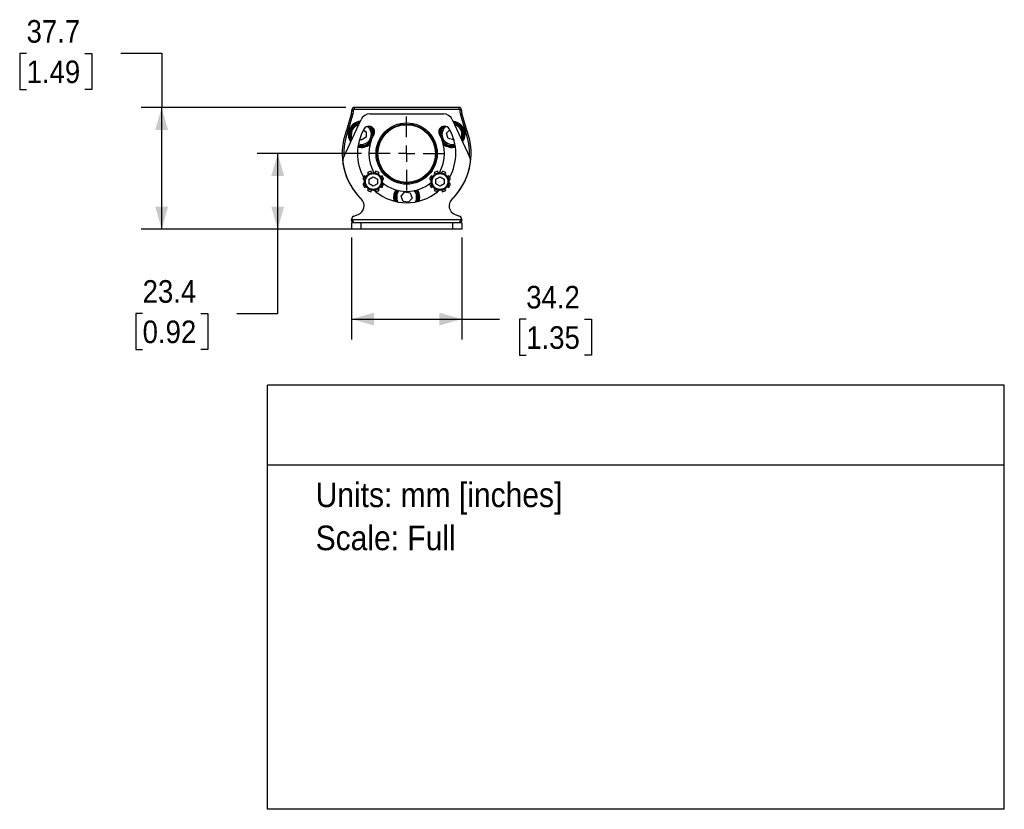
# Model space of a CAD drawing. Header units: millimetres. Extents: x 20 to 864, y 0 to 511.
# Tile 3 of 4: x 558 to 864, y 0 to 245. Entities that reach past the tile are written whole.
import ezdxf
from ezdxf.enums import TextEntityAlignment as Align

# ---------------------------------------------------------------- set-up
doc = ezdxf.new("R2010")
doc.units = ezdxf.units.MM
doc.header["$LTSCALE"] = 2
doc.linetypes.add('SLD-Center', pattern=[19.05, 15.24, -1.27, 1.27, -1.27])
doc.linetypes.add('SLD-Solid', pattern=[0])
doc.layers.add('CENTER', color=40, linetype='SLD-Center')
doc.layers.add('DIMENSIONS', color=140, linetype='SLD-Solid', lineweight=25)
doc.layers.add('TEXT', color=140, linetype='SLD-Solid', lineweight=25)
doc.layers.add('SLD-DEFPOINTS', color=7, linetype='Continuous', plot=False)
doc.layers.get('SLD-DEFPOINTS').off()
doc.styles.add('SLDTEXTSTYLE0', font='GOTHIC.TTF', dxfattribs={"width": 0.913})
doc.dimstyles.new('SLDDIMSTYLE1', dxfattribs={"dimtxt": 7, "dimasz": 7, "dimexe": 0, "dimexo": 0.0625, "dimgap": 1.75, "dimtad": 0, "dimtih": 1, "dimtoh": 1, "dimdec": 1, "dimrnd": 1e-09, "dimzin": 12, "dimdsep": 46, "dimtxsty": 'SLDTEXTSTYLE0', "dimsah": 1, "dimcen": 0.09, "dimadec": 0, "dimazin": 3, "dimtfac": 1, "dimtdec": 1, "dimtofl": 0, "dimtmove": 0, "dimatfit": 3, "dimfxl": 0, "dimfrac": 2, "dimtolj": 1, "dimtzin": 12, "dimarcsym": 0})

# ---------------------------------------------------------------- blocks, each defined once
blk = doc.blocks.new('SW_NOTE_0')
at = {"layer": 'TEXT', "color": 0, "insert": (0, 9.73), "char_height": 7.62, "attachment_point": 1, "style": 'SLDTEXTSTYLE0'}
blk.add_mtext('Units: mm [inches]', dxfattribs=at)
blk = doc.blocks.new('SW_NOTE_0_1')
at = {"layer": 'TEXT', "color": 0, "insert": (0, 9.73), "char_height": 7.62, "attachment_point": 1, "style": 'SLDTEXTSTYLE0'}
blk.add_mtext('Scale: Full', dxfattribs=at)
blk = doc.blocks.new('Block1')
at = {"layer": 'TEXT'}
for p, q in [((863.6, 131.52), (635, 131.52)), ((635, 0), (635, 131.52)), ((863.6, 0), (863.6, 131.52)), ((635, 106.79), (863.6, 106.79)), ((863.6, 0), (635, 0))]:
    blk.add_line(p, q, dxfattribs=at)
at = {"layer": 'TEXT', "color": 140}
for name, p in [('SW_NOTE_0', (649.97, 91.6)), ('SW_NOTE_0_1', (649.97, 78.25))]:
    blk.add_blockref(name, p, dxfattribs=at)
at = {"layer": 'TEXT', "color": 140, "style": 'SLDTEXTSTYLE0', "width": 0.913, "flags": 2}
for tag, height, p in [('AUTOATTR0', 8.47, (713.64, 113.41)), ('AUTOATTR1_0', 9.53, (654.87, 53.61)), ('AUTOATTR1_1', 9.53, (688.07, 41.29))]:
    blk.add_attdef(tag, text='', height=height, dxfattribs=at).set_placement(p, align=Align.BOTTOM_LEFT)
blk = doc.blocks.new('_D_7')
at = {"layer": 'DIMENSIONS'}
for p, q in [((664.16, 203.37), (631.84, 203.37)), ((638.19, 179.92), (638.19, 203.37)), ((661.4, 179.92), (631.84, 179.92)), ((638.19, 153.8), (638.19, 179.92)), ((596.28, 153.75), (594.15, 153.75)), ((594.15, 153.75), (594.15, 142.64)), ((614.38, 153.75), (616.51, 153.75)), ((616.51, 153.75), (616.51, 142.64)), ((625.49, 153.8), (638.19, 153.8)), ((594.15, 142.64), (596.28, 142.64)), ((616.51, 142.64), (614.38, 142.64))]:
    blk.add_line(p, q, dxfattribs=at)
for points in [[(638.19, 203.37), (636.19, 196.37), (640.19, 196.37)], [(638.19, 179.92), (640.19, 186.92), (636.19, 186.92)]]:
    blk.add_solid(points, dxfattribs=at)
at = {"layer": 'DIMENSIONS', "char_height": 7, "attachment_point": 1, "style": 'SLDTEXTSTYLE0'}
for s, insert in [('23.4', (596.28, 164.11)), ('0.92', (596.28, 151.58))]:
    blk.add_mtext(s, dxfattribs=dict(at, insert=insert))
blk = doc.blocks.new('_D_8')
at = {"layer": 'DIMENSIONS'}
for p, q in [((560.28, 234.39), (558.15, 234.39)), ((558.15, 234.39), (558.15, 223.28)), ((578.38, 234.39), (580.51, 234.39)), ((580.51, 234.39), (580.51, 223.28)), ((589.49, 234.45), (602.19, 234.45)), ((602.19, 234.45), (602.19, 217.66)), ((558.15, 223.28), (560.28, 223.28)), ((580.51, 223.28), (578.38, 223.28)), ((659.35, 217.66), (595.84, 217.66)), ((602.19, 179.92), (602.19, 217.66)), ((658.55, 179.92), (595.84, 179.92))]:
    blk.add_line(p, q, dxfattribs=at)
for points in [[(602.19, 217.66), (600.19, 210.66), (604.19, 210.66)], [(602.19, 179.92), (604.19, 186.92), (600.19, 186.92)]]:
    blk.add_solid(points, dxfattribs=at)
at = {"layer": 'DIMENSIONS', "char_height": 7, "attachment_point": 1, "style": 'SLDTEXTSTYLE0'}
for s, insert in [('37.7', (560.28, 244.76)), ('1.49', (560.28, 232.22))]:
    blk.add_mtext(s, dxfattribs=dict(at, insert=insert))
blk = doc.blocks.new('_D_9')
at = {"layer": 'DIMENSIONS'}
for p, q in [((661.09, 177.38), (661.09, 145.67)), ((695.29, 177.38), (695.29, 145.67)), ((661.09, 152.02), (695.29, 152.02)), ((695.29, 152.02), (707.01, 152.02)), ((715.28, 151.97), (713.15, 151.97)), ((713.15, 151.97), (713.15, 140.86)), ((733.39, 151.97), (735.52, 151.97)), ((735.52, 151.97), (735.52, 140.86)), ((713.15, 140.86), (715.28, 140.86)), ((735.52, 140.86), (733.39, 140.86))]:
    blk.add_line(p, q, dxfattribs=at)
for points in [[(661.09, 152.02), (668.09, 150.02), (668.09, 154.02)], [(695.29, 152.02), (688.29, 154.02), (688.29, 150.02)]]:
    blk.add_solid(points, dxfattribs=at)
at = {"layer": 'DIMENSIONS', "char_height": 7, "attachment_point": 1, "style": 'SLDTEXTSTYLE0'}
for s, insert in [('34.2', (715.28, 162.33)), ('1.35', (715.28, 149.8))]:
    blk.add_mtext(s, dxfattribs=dict(at, insert=insert))
blk = doc.blocks.new('SW_CENTERMARKSYMBOL_0')
at = {"layer": 'CENTER', "color": 0}
for p, q in [((0, 5.08), (0, 11.49)), ((-5.08, 0), (-11.49, 0)), ((0, 0), (-2.54, 0)), ((0, 0), (0, 2.54)), ((0, 0), (0, -2.54)), ((0, 0), (2.54, 0)), ((5.08, 0), (11.49, 0)), ((0, -5.08), (0, -11.49))]:
    blk.add_line(p, q, dxfattribs=at)

msp = doc.modelspace()

# ---------------------------------------------------------------- linework, layer by layer
for p, q in [((661.19, 216.96), (661.19, 216.72)), ((661.19, 216.96), (661.69, 216.96)), ((661.69, 216.72), (661.69, 216.96)), ((694.49, 217.66), (661.89, 217.66)), ((661.89, 217.66), (661.89, 217.16)), ((661.89, 217.16), (694.49, 217.16)), ((694.49, 217.16), (694.49, 217.66)), ((694.69, 216.96), (694.69, 216.72)), ((695.19, 216.96), (694.69, 216.96)), ((695.19, 216.72), (695.19, 216.96)), ((658.68, 202.36), (664.07, 213.92)), ((661.07, 215.88), (659.52, 210.55)), ((660, 210.41), (661.55, 215.74)), ((661.07, 215.88), (661.55, 215.74)), ((661.19, 216.72), (661.69, 216.72)), ((666.79, 215.66), (689.6, 215.66)), ((692.32, 213.92), (697.71, 202.36)), ((695.19, 216.72), (694.69, 216.72)), ((695.31, 215.88), (694.83, 215.74)), ((694.83, 215.74), (696.39, 210.41)), ((696.87, 210.55), (695.31, 215.88)), ((659.45, 210.35), (659.92, 210.17)), ((659.52, 210.55), (660, 210.41)), ((664.09, 207.57), (663.62, 207.86)), ((665.61, 208.4), (664.09, 207.57)), ((664.8, 210.66), (665.66, 210.13)), ((665.66, 210.13), (665.61, 208.4)), ((667.89, 209.31), (667.87, 208.98)), ((690.56, 209.66), (691.54, 210.76)), ((691.1, 208.01), (690.56, 209.66)), ((692.8, 207.66), (691.1, 208.01)), ((696.87, 210.55), (696.39, 210.41)), ((696.94, 210.35), (696.47, 210.17)), ((692.82, 207.69), (692.8, 207.66)), ((665.57, 196.22), (665.15, 196.5)), ((666.05, 197.4), (666.32, 196.98)), ((666.6, 195.41), (667.85, 196.14)), ((667.32, 197.39), (667.22, 197.88)), ((667.85, 196.14), (669.1, 195.41)), ((668.49, 197.88), (668.39, 197.39)), ((669.38, 196.98), (669.66, 197.4)), ((670.55, 196.5), (670.14, 196.22)), ((686.25, 196.22), (685.83, 196.5)), ((686.73, 197.4), (687.01, 196.98)), ((687.29, 195.41), (688.54, 196.14)), ((688, 197.39), (687.9, 197.88)), ((688.54, 196.14), (689.79, 195.41)), ((689.17, 197.88), (689.07, 197.39)), ((690.06, 196.98), (690.34, 197.4)), ((691.24, 196.5), (690.82, 196.22)), ((664.66, 195.33), (665.16, 195.23)), ((665.16, 194.16), (664.66, 194.06)), ((665.15, 192.89), (665.57, 193.16)), ((666.6, 193.97), (666.6, 195.41)), ((667.85, 193.25), (666.6, 193.97)), ((669.1, 193.97), (667.85, 193.25)), ((669.1, 195.41), (669.1, 193.97)), ((670.14, 193.16), (670.55, 192.89)), ((670.55, 195.23), (671.04, 195.33)), ((671.04, 194.06), (670.55, 194.16)), ((685.35, 195.33), (685.84, 195.23)), ((685.84, 194.16), (685.35, 194.06)), ((685.83, 192.89), (686.25, 193.16)), ((687.29, 193.97), (687.29, 195.41)), ((688.54, 193.25), (687.29, 193.97)), ((689.79, 193.97), (688.54, 193.25)), ((689.79, 195.41), (689.79, 193.97)), ((690.82, 193.16), (691.24, 192.89)), ((691.23, 195.23), (691.72, 195.33)), ((691.72, 194.06), (691.23, 194.16)), ((666.32, 192.41), (666.05, 191.99)), ((667.22, 191.51), (667.32, 192)), ((668.39, 192), (668.49, 191.51)), ((669.66, 191.99), (669.38, 192.41)), ((676.49, 190.16), (677.59, 191.5)), ((677.09, 188.54), (676.49, 190.16)), ((677.59, 191.5), (679.3, 191.2)), ((679.9, 189.58), (678.79, 188.25)), ((679.3, 191.2), (679.9, 189.58)), ((687.01, 192.41), (686.73, 191.99)), ((687.9, 191.51), (688, 192)), ((689.07, 192), (689.17, 191.51)), ((690.34, 191.99), (690.06, 192.41)), ((678.79, 188.25), (677.09, 188.54)), ((661.83, 183.97), (663.18, 184.48)), ((693.21, 184.48), (694.56, 183.97)), ((661.09, 182.92), (695.29, 182.92)), ((661.09, 182.92), (661.09, 182.91)), ((661.09, 181.92), (661.09, 179.92)), ((663.94, 181.92), (661.09, 181.92)), ((661.2, 182.76), (661.2, 182.43)), ((661.2, 182.43), (661.36, 181.98)), ((661.36, 181.98), (661.2, 182.43)), ((663.94, 181.92), (663.94, 179.92)), ((692.44, 181.92), (663.94, 181.92)), ((692.44, 181.92), (692.44, 179.92)), ((695.29, 181.92), (692.44, 181.92)), ((695.19, 182.43), (695.03, 181.98)), ((695.19, 182.76), (695.19, 182.43)), ((695.29, 182.92), (695.29, 182.91)), ((695.29, 181.92), (695.29, 179.92)), ((663.94, 179.92), (661.09, 179.92)), ((692.44, 179.92), (663.94, 179.92)), ((695.29, 179.92), (692.44, 179.92))]:
    msp.add_line(p, q)
at = {"flags": 128}
for points in [[(661.32, 208.02), (661.12, 208.59), (661.04, 209.39)], [(678.73, 193.89), (678.19, 193.92), (677.66, 193.89)], [(668.46, 191.63), (668.39, 191.69), (668.08, 191.95)], [(681.94, 189.87), (681.84, 189.01), (681.7, 188.53)], [(682.04, 188.61), (682.14, 188.97), (682.24, 189.87)], [(688.3, 191.95), (688, 191.69), (687.93, 191.63)]]:
    msp.add_lwpolyline(points, dxfattribs=at)
for centre, radius in [((678.19, 203.37), 9.5), ((678.19, 203.37), 9.15), ((678.19, 203.37), 8.95), ((667.85, 194.69), 2.75), ((667.85, 194.69), 2.45), ((688.54, 194.69), 2.75), ((688.54, 194.69), 2.45)]:
    msp.add_circle(centre, radius)
for centre, radius, start, end in [((661.89, 216.96), 0.7, 90, 180), ((661.89, 216.96), 0.2, 90, 180), ((694.49, 216.96), 0.7, 0, 90), ((694.49, 216.96), 0.2, 0, 90), ((658.19, 216.72), 3, 343.7202, 0), ((658.19, 216.72), 3.5, 343.7202, 0), ((666.79, 212.66), 3, 90, 155), ((689.6, 212.66), 3, 25, 90), ((698.19, 216.72), 3.5, 180, 196.2798), ((698.19, 216.72), 3, 180, 196.2798), ((664.14, 209.31), 4.05, 94.7937, 215.2063), ((664.14, 209.31), 3.75, 97.4545, 212.5455), ((664.14, 209.31), 3.5, 100.0968, 178.4174), ((664.14, 209.31), 3.1, 105.4774, 178.4174), ((678.19, 203.37), 15.25, 150, 209.0475), ((664.14, 209.31), 3.5, 253.8589, 47.1075), ((664.14, 209.31), 3.1, 253.1245, 53.333), ((666.5, 210.12), 1.75, 330, 150), ((664.14, 209.31), 3.75, 0, 42.1035), ((664.14, 209.31), 4.05, 4.2202, 33.7491), ((689.89, 210.12), 1.75, 30, 210), ((692.25, 209.31), 4.05, 146.2509, 175.7798), ((692.25, 209.31), 3.75, 137.8965, 184.9208), ((692.25, 209.31), 3.5, 132.8925, 198.2854), ((692.25, 209.31), 3.1, 126.667, 198.2854), ((678.19, 203.37), 15.25, 330.9525, 30), ((692.25, 209.31), 4.05, 0, 85.2063), ((692.25, 209.31), 3.75, 0, 82.5455), ((692.25, 209.31), 3.5, 330.0968, 79.9032), ((692.25, 209.31), 3.1, 335.4774, 74.5226), ((678.19, 203.37), 20, 159.5854, 226.7846), ((678.19, 203.37), 19.5, 159.5854, 182.7201), ((656.64, 211.39), 3, 339.5854, 343.7202), ((656.64, 211.39), 3.5, 339.5854, 343.7202), ((664.14, 209.31), 3.5, 178.4174, 209.9032), ((678.19, 203.37), 11.75, 150, 210.3382), ((678.19, 203.37), 11.75, 329.6618, 30), ((692.25, 209.31), 3.5, 198.2854, 286.1412), ((692.25, 209.31), 3.1, 198.2854, 286.8756), ((678.19, 203.37), 20, 313.2154, 20.4148), ((692.25, 209.31), 3.75, 327.4545, 0), ((692.25, 209.31), 4.05, 324.7937, 0), ((699.75, 211.39), 3.5, 196.2798, 200.4148), ((678.19, 203.37), 19.5, 357.2799, 20.4148), ((699.75, 211.39), 3, 196.2798, 200.4148), ((664.14, 209.31), 4.05, 254.8774, 311.2266), ((664.14, 209.31), 3.75, 254.3207, 319.1395), ((692.25, 209.31), 3.75, 220.8605, 285.6793), ((692.25, 209.31), 4.05, 228.7734, 285.1226), ((661.4, 201.1), 3, 155, 187.7101), ((694.99, 201.1), 3, 352.2899, 25), ((678.19, 203.37), 19.95, 187.7101, 225.3584), ((678.19, 203.37), 19.95, 314.6416, 352.2899), ((697.37, 198.65), 0.25, 346.1644, 23.2498), ((667.85, 194.69), 3.25, 146.25, 168.75), ((667.85, 194.69), 3.25, 101.25, 123.75), ((667.85, 194.69), 3.25, 56.25, 78.75), ((667.85, 194.69), 3.25, 11.25, 33.75), ((688.54, 194.69), 3.25, 146.25, 168.75), ((688.54, 194.69), 3.25, 101.25, 123.75), ((688.54, 194.69), 3.25, 56.25, 78.75), ((688.54, 194.69), 3.25, 11.25, 33.75), ((667.85, 194.69), 3.25, 191.25, 213.75), ((667.85, 194.69), 3.25, 326.25, 348.75), ((678.19, 203.37), 11.75, 229.6618, 310.3382), ((688.54, 194.69), 3.25, 191.25, 213.75), ((688.54, 194.69), 3.25, 326.25, 348.75), ((667.85, 194.69), 3.25, 236.25, 258.75), ((667.85, 194.69), 3.25, 281.25, 303.75), ((678.19, 203.37), 15.25, 230.9525, 309.0475), ((678.19, 189.87), 4.05, 146.3518, 198.0656), ((678.19, 189.87), 3.75, 144.8788, 200.9789), ((678.19, 189.87), 3.5, 143.3288, 203.7519), ((678.19, 189.87), 3.1, 140.0034, 209.097), ((678.19, 189.87), 3.1, 330.9029, 39.9966), ((678.19, 189.87), 3.5, 336.248, 36.6712), ((678.19, 189.87), 3.75, 0, 35.1212), ((678.19, 189.87), 4.05, 0, 33.6482), ((688.54, 194.69), 3.25, 236.25, 258.75), ((688.54, 194.69), 3.25, 281.25, 303.75), ((662.17, 187.15), 2.85, 290.683, 45.3584), ((694.21, 187.15), 2.85, 134.6416, 249.317), ((662.23, 182.91), 1.14, 110.683, 179.1095), ((694.15, 182.91), 1.14, 0.8905, 69.317)]:
    msp.add_arc(centre, radius, start, end)
for points, knots in [([(661.09, 182.92), (661.09, 182.88), (661.11, 182.85), (661.15, 182.79), (661.18, 182.77), (661.2, 182.76)], [0, 0, 0, 0, 0.5, 0.5, 1, 1, 1, 1]), ([(661.2, 182.43), (661.18, 182.46), (661.16, 182.52), (661.12, 182.65), (661.11, 182.7), (661.1, 182.8), (661.09, 182.86), (661.09, 182.91)], [0, 0, 0, 0, 0.5, 0.5, 0.75, 0.75, 1, 1, 1, 1]), ([(661.2, 182.76), (661.23, 182.74), (661.29, 182.69), (661.37, 182.62), (661.47, 182.52), (661.56, 182.39), (661.6, 182.24), (661.58, 182.11), (661.5, 182.02), (661.39, 181.97), (661.31, 181.96), (661.27, 181.95)], [0, 0, 0, 0, 0.082297, 0.159319, 0.231798, 0.374478, 0.505414, 0.63724, 0.778015, 0.883804, 1, 1, 1, 1]), ([(695.12, 181.95), (695.09, 181.95), (695.03, 181.96), (694.96, 181.99), (694.88, 182.03), (694.8, 182.11), (694.78, 182.24), (694.83, 182.4), (694.93, 182.54), (695.06, 182.66), (695.14, 182.73), (695.19, 182.76)], [0, 0, 0, 0, 0.08088, 0.156412, 0.227488, 0.367535, 0.498973, 0.629148, 0.771217, 0.880175, 1, 1, 1, 1]), ([(695.19, 182.76), (695.2, 182.77), (695.23, 182.79), (695.28, 182.84), (695.29, 182.88), (695.29, 182.92)], [0, 0, 0, 0, 0.5, 0.5, 1, 1, 1, 1]), ([(695.29, 182.91), (695.29, 182.86), (695.29, 182.8), (695.28, 182.7), (695.27, 182.65), (695.23, 182.52), (695.2, 182.46), (695.19, 182.43)], [0, 0, 0, 0, 0.25, 0.25, 0.5, 0.5, 1, 1, 1, 1])]:
    msp.add_open_spline(points, degree=3, knots=knots)
for points in [[(661.09, 182.92), (661.09, 182.92), (661.09, 182.92), (661.09, 182.92)], [(695.29, 182.92), (695.29, 182.92), (695.29, 182.92), (695.29, 182.92)]]:
    msp.add_open_spline(points, degree=3)

# ---------------------------------------------------------------- block references
at = {"layer": 'CENTER'}
msp.add_blockref('SW_CENTERMARKSYMBOL_0', (678.19, 203.37), dxfattribs=at)
at = {"layer": 'SLD-DEFPOINTS'}
msp.add_blockref('Block1', (0, 0), dxfattribs=at)

# ---------------------------------------------------------------- dimensions: what is measured, and where the dimension line sits
at = {"layer": 'DIMENSIONS'}
for base, p1, p2, picture, middle in [((602.19, 217.66), (661.09, 179.92), (661.89, 217.66), '_D_8', (602.19, 234.45)), ((638.1939, 203.3704), (663.9439, 179.9237), (666.7039, 203.3704), '_D_7', (638.1939, 153.8041))]:
    dim = msp.add_linear_dim(base=base, p1=p1, p2=p2, angle=90, dimstyle='SLDDIMSTYLE1', dxfattribs=at)
    dim.commit()
    dim.dimension.update_dxf_attribs({"geometry": picture, "text_midpoint": middle, "dimtype": 160})
dim = msp.add_linear_dim(base=(661.09, 152.02), p1=(695.29, 179.92), p2=(661.09, 179.92), dimstyle='SLDDIMSTYLE1', dxfattribs=at)
dim.commit()
dim.dimension.update_dxf_attribs({"geometry": '_D_9', "text_midpoint": (724.34, 152.02), "dimtype": 160})

doc.saveas('drawing.dxf')
